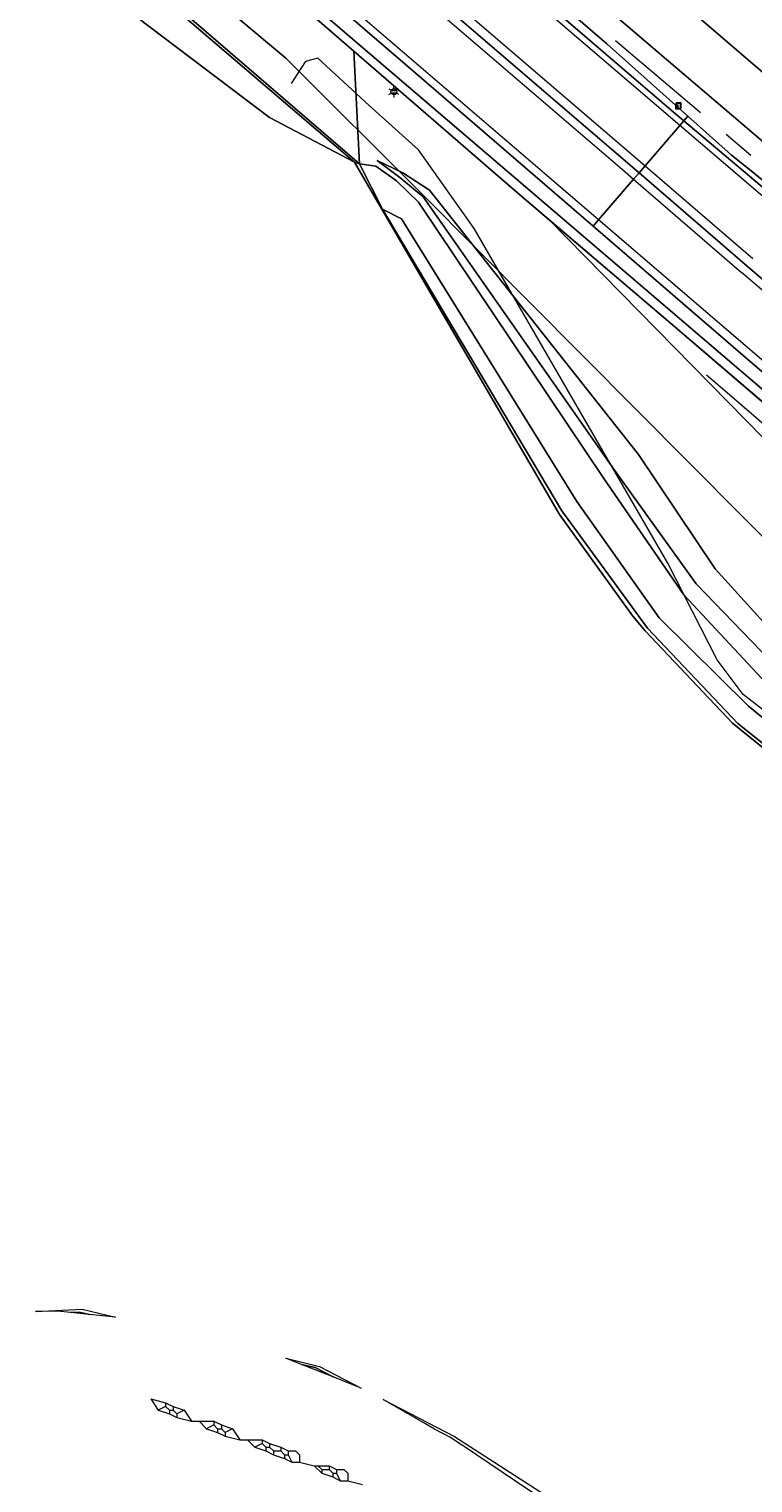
# Model space of a CAD drawing. Header units: metres. Extents: x 163628 to 167855, y 402678 to 405435.
# Tile 13 of 256: x 163843 to 163882, y 403126 to 403205. Entities that reach past the tile are written whole.
import ezdxf
from ezdxf.enums import TextEntityAlignment as Align
from ezdxf.lldxf.tags import DXFTag

# ---------------------------------------------------------------- set-up
doc = ezdxf.new("R2010")
doc.units = ezdxf.units.M
doc.linetypes.add('X-CA190022.004-UO-WHM_Riolering gemeente_NLCS_v0.2$0$RI-GWA', pattern=[18.45, 6, -1.8, 1.75, -1.8, 1.75, -1.8, 1.75, -1.8])
doc.layers.get('0').update_dxf_attribs({"lineweight": 25})
for name, color, linetype, lineweight in [('X-CA190022.004-UO-BGT_Ondergrond$0$GE_117_WGIGeleideconstructie_Grens_GEM', 253, 'X-CA190022.004-UO-BGT_Ondergrond$0$Vangrail', 9), ('X-CA190022.004-UO-BGT_Ondergrond$0$GE_214_Wegmarkering_Lijn_GEM', 253, 'Continuous', 9), ('X-CA190022.004-UO-BGT_Ondergrond$0$GE_244_Taludlijn_Lijn_GEM', 253, 'Continuous', 9), ('X-CA190022.004-UO-BGT_Ondergrond$0$GE_311_WGDRijbaanRegionaleweg_Vlak_GEM', 253, 'Continuous', 9), ('X-CA190022.004-UO-BGT_Ondergrond$0$GE_361_OWGBerm_Vlak_GEM', 253, 'Continuous', 9), ('X-CA190022.004-UO-BGT_Ondergrond$0$GE_367_OWGBerm_groenvoorziening_grasenk_GEM', 253, 'Continuous', 9), ('X-CA190022.004-UO-BGT_Ondergrond$0$GE_461_BTDGraslandoverig_Vlak_GEM', 253, 'Continuous', 9), ('X-CA190022.004-UO-BGT_Ondergrond$0$GE_502_WTDWaterloop_Vlak_GEM', 253, 'Continuous', 9), ('X-CA190022.004-UO-BGT_Ondergrond$0$GE_661_SHDMuurGroterDan30cm_Vlak_GEM', 253, 'Continuous', 9), ('X-CA190022.004-UO-BGT_Ondergrond$0$GE_861_PALLichtmast_Punt_GEM', 253, 'Continuous', 9), ('X-CA190022.004-UO-BGT_Ondergrond$0$GE_886_PutKolk_Punt_GEM', 253, 'Continuous', 9), ('X-CA190022.004-UO-KAD_Percelen$0$B-WE-KG-GRENS_PERCEEL-GV', 150, 'Continuous', 9), ('X-CA190022.004-UO-WHM_Riolering gemeente_NLCS_v0.2$0$B-WE-RI-GWA_TRANSPORTLEIDING-G', 214, 'X-CA190022.004-UO-WHM_Riolering gemeente_NLCS_v0.2$0$RI-GWA', 15)]:
    doc.layers.add(name, color=color, linetype=linetype, lineweight=lineweight)
for name, color, linetype, lineweight, transparency in [('X-CA190022.004-UO-KLIC$0$B-OI-KL-DATA_RWSWATERBRABANT_0000584719_VECT_19O042615-G', 42, 'X-CA190022.004-UO-KLIC$0$1-200 DATA-RWS', 0, 0.25), ('X-CA190022.004-UO-KLIC$0$B-OI-KL-DATA_RWSWEGDENBOSCH_0000584508_VECT_19O042615-G', 42, 'X-CA190022.004-UO-KLIC$0$KL-DATA-N', 0, 0.25), ('X-CA190022.004-UO-KLIC$0$B-WE-KL-ET_LS-G', 42, 'X-CA190022.004-UO-KLIC$0$1-200 LAAGSPANNING', 0, 0.25)]:
    doc.layers.add(name, color=color, linetype=linetype, lineweight=lineweight, transparency=transparency)
doc.styles.add('X-CA190022.004-UO-BGT_Ondergrond$0$NLCS-ISO', font='NLCS-ISO.ttf')
doc.styles.add('X-CA190022.004-UO-KLIC$0$NLCS-ISO', font='NLCS-ISO.ttf')
doc.styles.add('X-CA190022.004-UO-KLIC$0$Standard', font='NLCS-ISO.ttf')
doc.linetypes.add('X-CA190022.004-UO-BGT_Ondergrond$0$Vangrail', pattern='A,10,-1.5,[3,dgnlstyle-Veghel.shx,S=0.007937,R=90,X=0,Y=0.5],-1,[3,dgnlstyle-Veghel.shx,S=0.007937,R=270,X=0,Y=-0.5],-1.5', length=14)
doc.linetypes.add('X-CA190022.004-UO-KLIC$0$1-200 DATA-RWS', pattern='A,1.5,-0.6,["RWS",X-CA190022.004-UO-KLIC$0$NLCS-ISO,S=0.24,R=0,X=-0.5,Y=-0.12],-0.3', length=2.4)
doc.linetypes.add('X-CA190022.004-UO-KLIC$0$1-200 LAAGSPANNING', pattern='A,1.5,-0.6,["LS",X-CA190022.004-UO-KLIC$0$NLCS-ISO,S=0.24,R=0,X=-0.45,Y=-0.12],-0.05', length=2.15)
tags = doc.linetypes.add('X-CA190022.004-UO-KLIC$0$KL-DATA-N', pattern='A,4,-1,[101,NLCS.SHX,S=0.5,R=0,X=0,Y=0],-1,4,-1,["D",X-CA190022.004-UO-KLIC$0$Standard,S=1,R=0,X=-0.25,Y=-0.5],-1.5', length=12.5).pattern_tags.tags
tags[18] = DXFTag(74, 10)

# ---------------------------------------------------------------- blocks, each defined once
blk = doc.blocks.new('X-CA190022.004-UO-BGT_Ondergrond$0$SRI-KOLK-SO')
at = {"color": 0, "linetype": 'ByBlock', "lineweight": 18}
blk.add_lwpolyline([(-1.125, -1.125), (1.125, -1.125), (1.125, 1.125), (-1.125, 1.125)], close=True, dxfattribs=at)
at = {"color": 0, "linetype": 'ByBlock', "lineweight": 18, "style": 'X-CA190022.004-UO-BGT_Ondergrond$0$NLCS-ISO'}
blk.add_text('k', height=1.5, dxfattribs=at).set_placement((0, 0), align=Align.MIDDLE_CENTER)
blk = doc.blocks.new('X-CA190022.004-UO-BGT_Ondergrond$0$IMGEOKolk')
at = {"xscale": 5, "yscale": 5, "zscale": 5}
blk.add_blockref('X-CA190022.004-UO-BGT_Ondergrond$0$SRI-KOLK-SO', (0, 0), dxfattribs=at)
blk = doc.blocks.new('X-CA190022.004-UO-BGT_Ondergrond$0$N-SIE-WEG_LICHTMAST-SO')
h = blk.add_hatch(color=256)
h.paths.add_polyline_path([(1.16, 0.5, 0.658505), (-1.16, 0.5)])
h.paths.add_polyline_path([(-1.16, -0.5, 0.658505), (1.16, -0.5)])
at = {"flags": 128}
for points in [[(-2.19, 1.27), (-1.1, 0.63)], [(-1.16, 0.5), (1.16, 0.5)], [(0, 1.27), (0, 2.53)], [(1.1, 0.63), (2.19, 1.27)], [(-2.19, -1.27), (-1.1, -0.63)], [(-1.16, -0.5), (1.16, -0.5)], [(0, -1.27), (0, -2.53)], [(2.19, -1.27), (1.1, -0.63)]]:
    blk.add_lwpolyline(points, dxfattribs=at)
at = {"ltscale": 0.5}
blk.add_circle((0, 0), 1.27, dxfattribs=at)
at = {"style": 'X-CA190022.004-UO-BGT_Ondergrond$0$NLCS-ISO'}
blk.add_attdef('TYPE', text='', height=1.8, dxfattribs=at).set_placement((0, 2.53), align=Align.BOTTOM_CENTER)
blk = doc.blocks.new('X-CA190022.004-UO-BGT_Ondergrond$0$IMGEOLichtmastpaal')
at = {"xscale": 5, "yscale": 5, "zscale": 5}
blk.add_blockref('X-CA190022.004-UO-BGT_Ondergrond$0$N-SIE-WEG_LICHTMAST-SO', (0, 6.4), dxfattribs=at)

msp = doc.modelspace()

# ---------------------------------------------------------------- linework, layer by layer
at = {"layer": 'X-CA190022.004-UO-BGT_Ondergrond$0$GE_117_WGIGeleideconstructie_Grens_GEM'}
for p, q in [((163868.994, 403196.036), (163846.23, 403215.725)), ((163877.352, 403188.924), (163868.994, 403196.036)), ((163902.475, 403167.394), (163877.352, 403188.924))]:
    msp.add_line(p, q, dxfattribs=at)
at = {"layer": 'X-CA190022.004-UO-BGT_Ondergrond$0$GE_214_Wegmarkering_Lijn_GEM'}
for p, q in [((163849.679, 403219.958), (163876.108, 403197.278)), ((163849.171, 403219.152), (163874.887, 403197.075)), ((163870.694, 403196.858), (163847.565, 403216.723)), ((163877.978, 403199.454), (163865.87, 403209.814)), ((163883.422, 403194.796), (163877.978, 403199.454)), ((163873.605, 403194.365), (163870.694, 403196.858)), ((163874.887, 403197.075), (163875.489, 403196.557)), ((163876.108, 403197.278), (163881.914, 403192.296)), ((163875.489, 403196.557), (163881.305, 403191.545)), ((163894.314, 403176.627), (163873.605, 403194.365)), ((163881.302, 403191.551), (163896.353, 403178.633))]:
    msp.add_line(p, q, dxfattribs=at)
at = {"layer": 'X-CA190022.004-UO-BGT_Ondergrond$0$GE_244_Taludlijn_Lijn_GEM'}
for p, q in [((163857.809, 403202.88), (163857.054, 403201.717)), ((163857.963, 403202.926), (163857.809, 403202.88)), ((163858.485, 403203.083), (163857.963, 403202.926)), ((163861.249, 403200.524), (163858.485, 403203.083)), ((163863.913, 403198.138), (163861.249, 403200.524)), ((163866.905, 403193.909), (163863.913, 403198.138)), ((163877.334, 403175.897), (163866.905, 403193.909)), ((163879.992, 403170.693), (163877.334, 403175.897)), ((163881.398, 403168.817), (163879.992, 403170.693)), ((163889.299, 403162.673), (163881.398, 403168.817))]:
    msp.add_line(p, q, dxfattribs=at)
at = {"layer": 'X-CA190022.004-UO-BGT_Ondergrond$0$GE_311_WGDRijbaanRegionaleweg_Vlak_GEM', "flags": 128}
for points in [[(163799.858, 403267.183), (163819.742, 403250.233), (163842.392, 403230.766), (163852.093, 403222.159), (163865.445, 403210.642), (163877.771, 403200.055), (163878.19, 403199.701), (163877.978, 403199.454), (163876.108, 403197.278), (163875.782, 403196.899), (163875.181, 403197.417), (163849.464, 403219.493), (163826.588, 403239.105), (163805.12, 403257.514), (163800.259, 403261.661), (163797.31, 403264.182), (163797.618, 403264.546), (163799.667, 403266.958), (163799.858, 403267.183)], [(163797.31, 403264.182), (163800.259, 403261.661), (163805.12, 403257.514), (163826.588, 403239.105), (163849.464, 403219.493), (163875.181, 403197.417), (163875.782, 403196.899), (163875.489, 403196.557), (163873.605, 403194.365), (163873.321, 403194.035), (163864.348, 403201.77), (163845.825, 403217.695), (163803.702, 403253.9), (163794.917, 403261.368), (163795.146, 403261.638), (163797.017, 403263.84), (163797.31, 403264.182)], [(163884.645, 403193.655), (163897.384, 403182.747), (163900.495, 403180.081), (163898.606, 403177.946), (163898.284, 403177.583), (163896.644, 403178.976), (163881.599, 403191.886), (163875.782, 403196.899), (163876.108, 403197.278), (163877.978, 403199.454), (163878.19, 403199.701), (163883.669, 403195.085), (163883.422, 403194.796), (163884.645, 403193.655)], [(163875.782, 403196.899), (163881.599, 403191.886), (163896.644, 403178.976), (163898.284, 403177.583), (163897.991, 403177.241), (163896.143, 403175.075), (163895.843, 403174.724), (163881.892, 403186.646), (163873.321, 403194.035), (163873.605, 403194.365), (163875.489, 403196.557), (163875.782, 403196.899)]]:
    msp.add_lwpolyline(points, dxfattribs=at)
at = {"layer": 'X-CA190022.004-UO-BGT_Ondergrond$0$GE_361_OWGBerm_Vlak_GEM', "flags": 128}
for points in [[(163819.918, 403250.422), (163830.234, 403241.564), (163842.922, 403230.656), (163856.761, 403218.761), (163874.044, 403203.842), (163878.411, 403199.958), (163878.19, 403199.701), (163877.771, 403200.055), (163865.445, 403210.642), (163852.093, 403222.159), (163842.392, 403230.766), (163819.742, 403250.233)], [(163878.411, 403199.958), (163880.75, 403197.878), (163882.019, 403196.854), (163882.918, 403196.105), (163883.504, 403195.636), (163884.811, 403194.694), (163885.741, 403194.213), (163886.531, 403193.903), (163887.155, 403193.701), (163888.073, 403193.383), (163888.987, 403193.199), (163889.673, 403193.112), (163889.598, 403192.741), (163888.54, 403192.897), (163887.943, 403193.011), (163886.885, 403193.334), (163886.218, 403193.58), (163885.553, 403193.889), (163884.569, 403194.462), (163883.669, 403195.085), (163878.19, 403199.701), (163878.411, 403199.958)]]:
    msp.add_lwpolyline(points, dxfattribs=at)
at = {"layer": 'X-CA190022.004-UO-BGT_Ondergrond$0$GE_367_OWGBerm_groenvoorziening_grasenk_GEM', "flags": 128}
for points in [[(163797.488, 403278.815), (163824.681, 403255.496), (163832.625, 403248.684), (163854.849, 403229.652), (163891.151, 403198.708), (163897.091, 403193.852), (163896.529, 403193.666), (163894.829, 403193.222), (163893.808, 403192.976), (163893.421, 403192.913), (163888.926, 403196.764), (163804.271, 403269.285), (163797.488, 403278.815)], [(163804.271, 403269.285), (163888.926, 403196.764), (163893.421, 403192.913), (163892.614, 403192.781), (163891.675, 403192.698), (163890.629, 403192.645), (163889.598, 403192.741), (163889.673, 403193.112), (163888.987, 403193.199), (163888.073, 403193.383), (163887.155, 403193.701), (163886.531, 403193.903), (163885.741, 403194.213), (163884.811, 403194.694), (163883.504, 403195.636), (163882.918, 403196.105), (163882.019, 403196.854), (163880.75, 403197.878), (163878.411, 403199.958), (163874.044, 403203.842), (163856.761, 403218.761), (163842.922, 403230.656), (163830.234, 403241.564), (163819.918, 403250.422)], [(163803.702, 403253.9), (163845.825, 403217.695), (163864.348, 403201.77), (163873.321, 403194.035), (163881.892, 403186.646), (163895.843, 403174.724), (163905.759, 403166.231), (163919.527, 403154.687), (163927.68, 403148.011), (163933.352, 403143.473), (163940.676, 403137.809), (163949.351, 403131.211), (163948.49, 403130.221), (163934.527, 403140.883), (163930.602, 403143.645), (163923.544, 403149.674), (163902.475, 403167.394), (163877.352, 403188.924), (163870.972, 403194.353), (163868.994, 403196.036), (163860.428, 403203.445), (163846.23, 403215.725), (163840.418, 403220.803)]]:
    msp.add_lwpolyline(points, dxfattribs=at)
at = {"layer": 'X-CA190022.004-UO-BGT_Ondergrond$0$GE_461_BTDGraslandoverig_Vlak_GEM', "flags": 128}
for points in [[(163860.428, 403203.445), (163860.741, 403197.39), (163845.52, 403210.508), (163829.066, 403224.61), (163814.738, 403236.818), (163798.466, 403250.652), (163786.83, 403260.583), (163776.264, 403270.298), (163775.446, 403271.398), (163760.682, 403283.976), (163744.212, 403298.021), (163728.434, 403311.456), (163717.004, 403321.107), (163719.456, 403323.919), (163730.713, 403314.282), (163747.029, 403300.468), (163769.557, 403281.251), (163796.999, 403257.968), (163822.441, 403236.145), (163840.418, 403220.803), (163846.23, 403215.725), (163860.428, 403203.445)], [(163882.634, 403169.425), (163878.194, 403174.179), (163873.892, 403180.446), (163863.919, 403195.322), (163862.728, 403196.472), (163861.616, 403197.257), (163860.741, 403197.39), (163860.428, 403203.445), (163868.994, 403196.036)], [(163860.741, 403197.39), (163861.616, 403197.257), (163862.728, 403196.472), (163863.919, 403195.322), (163873.892, 403180.446), (163878.194, 403174.179), (163882.634, 403169.425), (163894.779, 403159.74), (163910.285, 403147.543), (163927.096, 403133.946), (163925.952, 403132.681), (163909.238, 403146.132), (163893.728, 403158.372), (163881.684, 403168.192), (163876.867, 403172.956), (163872.427, 403179.206), (163862.994, 403194.419), (163861.982, 403194.941), (163860.741, 403197.39)], [(163884.051, 403170.994), (163879.885, 403175.584), (163875.758, 403181.738), (163864.507, 403195.965), (163863.073, 403196.907), (163861.685, 403197.561), (163862.9, 403196.658), (163864.171, 403195.612), (163874.458, 403180.902), (163878.853, 403174.771), (163883.337, 403170.124)], [(163928.614, 403135.623), (163927.727, 403134.642), (163910.774, 403148.082), (163895.307, 403160.513), (163883.337, 403170.124), (163878.853, 403174.771), (163874.458, 403180.902), (163864.171, 403195.612), (163862.9, 403196.658), (163861.685, 403197.561), (163863.073, 403196.907), (163864.507, 403195.965), (163875.758, 403181.738), (163879.885, 403175.584), (163884.051, 403170.994), (163895.961, 403161.462), (163911.636, 403149.232), (163928.614, 403135.623)], [(163868.994, 403196.036), (163870.972, 403194.353), (163928.614, 403135.623)], [(163925.181, 403131.829), (163908.537, 403145.063), (163892.953, 403157.826), (163881.106, 403167.257), (163876.245, 403172.397), (163871.622, 403178.704), (163861.982, 403194.941), (163862.994, 403194.419), (163872.427, 403179.206), (163876.867, 403172.956), (163881.684, 403168.192), (163893.728, 403158.372), (163909.238, 403146.132), (163925.952, 403132.681), (163925.181, 403131.829)], [(163957.69, 403111.711), (163944.546, 403122.688), (163928.614, 403135.623), (163870.972, 403194.353), (163877.352, 403188.924)], [(163877.352, 403188.924), (163902.475, 403167.394), (163923.544, 403149.674), (163930.602, 403143.645), (163934.527, 403140.883), (163948.49, 403130.221)], [(163846.21, 403135.447), (163845.173, 403135.557), (163845.644, 403135.58), (163846.21, 403135.447)], [(163859.316, 403132.085), (163857.613, 403132.758), (163858.343, 403132.586), (163859.316, 403132.085)]]:
    msp.add_lwpolyline(points, dxfattribs=at)
at = {"layer": 'X-CA190022.004-UO-BGT_Ondergrond$0$GE_502_WTDWaterloop_Vlak_GEM', "flags": 128}
for points in [[(163831.641, 403218.219), (163710.674, 403313.843), (163716.756, 403320.793), (163728.175, 403311.15), (163743.952, 403297.716), (163760.423, 403283.672), (163775.377, 403271.022), (163776.126, 403270.027), (163785.599, 403261.449), (163797.912, 403250.935), (163828.506, 403224.792), (163860.471, 403197.472), (163855.887, 403199.887), (163831.641, 403218.219)], [(163814.92, 403199.007), (163831.641, 403218.219), (163855.887, 403199.887), (163860.471, 403197.472), (163871.5, 403178.508), (163875.45, 403173.045), (163876.107, 403172.244), (163880.82, 403167.27), (163924.961, 403131.586), (163912.681, 403118.013)]]:
    msp.add_lwpolyline(points, dxfattribs=at)
at = {"layer": 'X-CA190022.004-UO-BGT_Ondergrond$0$GE_661_SHDMuurGroterDan30cm_Vlak_GEM', "flags": 128}
for points in [[(163860.471, 403197.472), (163828.506, 403224.792), (163797.912, 403250.935), (163785.599, 403261.449), (163776.126, 403270.027), (163775.377, 403271.022), (163760.423, 403283.672), (163743.952, 403297.716), (163728.175, 403311.15), (163716.756, 403320.793), (163717.004, 403321.107), (163728.434, 403311.456), (163744.212, 403298.021), (163760.682, 403283.976), (163775.446, 403271.398), (163776.264, 403270.298), (163786.83, 403260.583), (163798.466, 403250.652), (163814.738, 403236.818), (163829.066, 403224.61), (163845.52, 403210.508), (163860.741, 403197.39), (163860.471, 403197.472)], [(163924.961, 403131.586), (163880.82, 403167.27), (163876.107, 403172.244), (163875.45, 403173.045), (163871.5, 403178.508), (163860.471, 403197.472), (163860.741, 403197.39), (163861.982, 403194.941), (163871.622, 403178.704), (163876.245, 403172.397), (163881.106, 403167.257), (163892.953, 403157.826), (163908.537, 403145.063), (163925.181, 403131.829), (163924.961, 403131.586)], [(163847.603, 403135.299), (163846.21, 403135.447), (163845.644, 403135.58), (163845.173, 403135.557), (163844.472, 403135.631), (163843.297, 403135.617), (163845.799, 403135.733), (163847.603, 403135.299)], [(163857.519, 403132.795), (163856.772, 403133.091), (163858.581, 403132.655), (163860.833, 403131.485), (163860.194, 403131.738), (163859.316, 403132.085), (163858.343, 403132.586), (163857.613, 403132.758), (163857.519, 403132.795)], [(163862.003, 403130.878), (163865.844, 403128.883), (163870.44, 403125.911), (163887.757, 403113.363), (163900.25, 403104.274), (163900.099, 403104.107), (163887.715, 403113.074), (163885.071, 403114.991), (163881.234, 403117.774), (163870.404, 403125.627), (163869.797, 403126.035), (163866.369, 403128.338), (163866.295, 403128.392), (163866.249, 403128.419), (163865.643, 403128.826), (163864.766, 403129.277), (163864.287, 403129.555), (163862.003, 403130.878)]]:
    msp.add_lwpolyline(points, dxfattribs=at)
at = {"layer": 'X-CA190022.004-UO-KAD_Percelen$0$B-WE-KG-GRENS_PERCEEL-GV', "flags": 128}
for points in [[(163887.341, 403194.464), (163886.842, 403194.843), (163865.946, 403212.67), (163789.989, 403277.544), (163782.916, 403283.573), (163759.303, 403303.699), (163717.721, 403339.188), (163713.588, 403342.716), (163707.949, 403348.114), (163693.707, 403362.415), (163685.691, 403370.151), (163664.466, 403389.236), (163662.701, 403388.524), (163663.007, 403386.808), (163659.057, 403390.019), (163644.453, 403401.889)], [(163986.805, 403056.602), (163988.881, 403059.062), (164005.008, 403078.166), (163983.216, 403090.521), (163948.726, 403120.039), (163918.572, 403145.78), (163896.276, 403164.94), (163884.246, 403175.487), (163864.145, 403195.719), (163856.763, 403203.077), (163846.648, 403211.559), (163832.005, 403224.052), (163804.154, 403247.719), (163777.26, 403270.884), (163751.827, 403292.379), (163718.294, 403320.865), (163693, 403339.322), (163678.617, 403351.124), (163657.149, 403369.562), (163628.476, 403394.003)], [(163789.989, 403277.544), (163865.946, 403212.67), (163886.842, 403194.843), (163887.341, 403194.464), (163888.885, 403193.292), (163909.91, 403177.332), (163909.75, 403177.539), (163909.195, 403178.373), (163908.697, 403179.243), (163908.26, 403180.144), (163907.885, 403181.074), (163907.573, 403182.026), (163907.327, 403182.997), (163907.149, 403183.976), (163904.209, 403186.487), (163896.032, 403193.495), (163890.534, 403198.207), (163890.846, 403198.572), (163810.126, 403267.475)], [(163804.154, 403247.719), (163832.005, 403224.052), (163846.648, 403211.559), (163856.763, 403203.077), (163864.145, 403195.719), (163884.246, 403175.487), (163896.276, 403164.94), (163918.572, 403145.78), (163948.726, 403120.039), (163983.216, 403090.521), (164005.008, 403078.166), (164007.974, 403081.606), (163961.91, 403121.39), (163953.603, 403126.462), (163938.264, 403137.97), (163916.342, 403155.991), (163884.498, 403183.483), (163808.515, 403248.408)], [(163808.515, 403248.408), (163884.498, 403183.483), (163916.342, 403155.991), (163938.264, 403137.97), (163953.603, 403126.462)]]:
    msp.add_lwpolyline(points, dxfattribs=at)
at = {"layer": 'X-CA190022.004-UO-KLIC$0$B-OI-KL-DATA_RWSWATERBRABANT_0000584719_VECT_19O042615-G', "flags": 128}
for points in [[(163849.5, 403130.9), (163850.3, 403130.7)], [(163849.5, 403130.9), (163849.9, 403130.3)], [(163850.3, 403130.5), (163849.9, 403130.3)], [(163849.9, 403130.3), (163850.5, 403130.1)], [(163850.3, 403130.7), (163850.7, 403130.5)], [(163850.3, 403130.7), (163850.3, 403130.5)], [(163850.3, 403130.5), (163850.5, 403130.3)], [(163850.5, 403130.3), (163850.7, 403130.3)], [(163850.5, 403130.3), (163850.5, 403130.1)], [(163850.5, 403130.1), (163850.9, 403129.9)], [(163850.7, 403130.5), (163851.3, 403130.3)], [(163850.7, 403130.5), (163850.7, 403130.3)], [(163850.7, 403130.3), (163850.9, 403130.1)], [(163851.3, 403130.3), (163850.9, 403130.1)], [(163850.9, 403130.1), (163850.9, 403129.9)], [(163851.3, 403130.3), (163851.7, 403129.7)], [(163850.9, 403129.9), (163851.7, 403129.7)], [(163851.7, 403129.7), (163852.9, 403129.7)], [(163852.1, 403129.7), (163852.5, 403129.3)], [(163852.9, 403129.5), (163852.5, 403129.3)], [(163852.5, 403129.3), (163853.1, 403129.1)], [(163852.9, 403129.7), (163853.3, 403129.5)], [(163852.9, 403129.7), (163852.9, 403129.5)], [(163852.9, 403129.5), (163853.1, 403129.3)], [(163853.1, 403129.3), (163853.3, 403129.3)], [(163853.1, 403129.3), (163853.1, 403129.1)], [(163853.3, 403129.5), (163853.9, 403129.3)], [(163853.3, 403129.5), (163853.3, 403129.3)], [(163853.3, 403129.3), (163853.5, 403129.1)], [(163853.9, 403129.3), (163853.5, 403129.1)], [(163853.9, 403129.3), (163854.3, 403128.7)], [(163853.1, 403129.1), (163853.5, 403128.9)], [(163853.5, 403129.1), (163853.5, 403128.9)], [(163853.5, 403128.9), (163854.3, 403128.7)], [(163854.3, 403128.7), (163855.5, 403128.7)], [(163854.7, 403128.7), (163855.1, 403128.3)], [(163855.5, 403128.5), (163855.1, 403128.3)], [(163855.5, 403128.7), (163855.9, 403128.5)], [(163855.5, 403128.7), (163855.5, 403128.5)], [(163855.5, 403128.5), (163855.7, 403128.3)], [(163855.9, 403128.5), (163856.5, 403128.3)], [(163855.9, 403128.5), (163855.9, 403128.3)], [(163855.1, 403128.3), (163855.7, 403128.1)], [(163855.7, 403128.3), (163855.9, 403128.3)], [(163855.7, 403128.3), (163855.7, 403128.1)], [(163855.7, 403128.1), (163856.1, 403127.9)], [(163855.9, 403128.3), (163856.1, 403128.1)], [(163856.1, 403128.1), (163856.5, 403128.1)], [(163856.1, 403128.1), (163856.1, 403127.9)], [(163856.1, 403127.9), (163856.7, 403127.7)], [(163856.5, 403128.3), (163856.9, 403128.1)], [(163856.5, 403128.3), (163856.5, 403128.1)], [(163856.5, 403128.1), (163856.7, 403127.9)], [(163856.7, 403127.9), (163856.9, 403127.9)], [(163856.7, 403127.9), (163856.7, 403127.7)], [(163856.7, 403127.7), (163857.1, 403127.5)], [(163856.9, 403128.1), (163857.3, 403128.1), (163857.5, 403127.9), (163857.5, 403127.5)], [(163856.9, 403128.1), (163856.9, 403127.9)], [(163856.9, 403127.9), (163857.1, 403127.5)], [(163857.1, 403127.5), (163857.5, 403127.5)], [(163857.5, 403127.5), (163858.3, 403127.3)], [(163858.3, 403127.3), (163859.1, 403127.3)], [(163858.3, 403127.3), (163858.7, 403126.9)], [(163858.5, 403127.3), (163858.7, 403127.1)], [(163858.7, 403127.1), (163859.1, 403127.1)], [(163858.7, 403127.1), (163858.7, 403126.9)], [(163859.1, 403127.3), (163859.5, 403127.1)], [(163859.1, 403127.3), (163859.1, 403127.1)], [(163859.1, 403127.1), (163859.3, 403126.9)], [(163859.5, 403127.1), (163859.9, 403127.1), (163860.1, 403126.9), (163860.1, 403126.5)], [(163859.5, 403127.1), (163859.5, 403126.9)], [(163858.7, 403126.9), (163859.3, 403126.7)], [(163859.3, 403126.9), (163859.5, 403126.9)], [(163859.3, 403126.9), (163859.3, 403126.7)], [(163859.3, 403126.7), (163859.7, 403126.5)], [(163859.5, 403126.9), (163859.7, 403126.5)], [(163859.7, 403126.5), (163860.1, 403126.5)], [(163860.1, 403126.5), (163860.9, 403126.3)]]:
    msp.add_lwpolyline(points, dxfattribs=at)
at = {"layer": 'X-CA190022.004-UO-KLIC$0$B-OI-KL-DATA_RWSWEGDENBOSCH_0000584508_VECT_19O042615-G', "flags": 128}
for points in [[(163849.5, 403130.9), (163850.3, 403130.7)], [(163849.5, 403130.9), (163849.9, 403130.3)], [(163850.3, 403130.5), (163849.9, 403130.3)], [(163849.9, 403130.3), (163850.5, 403130.1)], [(163850.3, 403130.7), (163850.7, 403130.5)], [(163850.3, 403130.7), (163850.3, 403130.5)], [(163850.3, 403130.5), (163850.5, 403130.3)], [(163850.5, 403130.3), (163850.7, 403130.3)], [(163850.5, 403130.3), (163850.5, 403130.1)], [(163850.5, 403130.1), (163850.9, 403129.9)], [(163850.7, 403130.5), (163851.3, 403130.3)], [(163850.7, 403130.5), (163850.7, 403130.3)], [(163850.7, 403130.3), (163850.9, 403130.1)], [(163851.3, 403130.3), (163850.9, 403130.1)], [(163850.9, 403130.1), (163850.9, 403129.9)], [(163851.3, 403130.3), (163851.7, 403129.7)], [(163850.9, 403129.9), (163851.7, 403129.7)], [(163851.7, 403129.7), (163852.9, 403129.7)], [(163852.1, 403129.7), (163852.5, 403129.3)], [(163852.9, 403129.5), (163852.5, 403129.3)], [(163852.5, 403129.3), (163853.1, 403129.1)], [(163852.9, 403129.7), (163853.3, 403129.5)], [(163852.9, 403129.7), (163852.9, 403129.5)], [(163852.9, 403129.5), (163853.1, 403129.3)], [(163853.1, 403129.3), (163853.3, 403129.3)], [(163853.1, 403129.3), (163853.1, 403129.1)], [(163853.3, 403129.5), (163853.9, 403129.3)], [(163853.3, 403129.5), (163853.3, 403129.3)], [(163853.3, 403129.3), (163853.5, 403129.1)], [(163853.9, 403129.3), (163853.5, 403129.1)], [(163853.9, 403129.3), (163854.3, 403128.7)], [(163853.1, 403129.1), (163853.5, 403128.9)], [(163853.5, 403129.1), (163853.5, 403128.9)], [(163853.5, 403128.9), (163854.3, 403128.7)], [(163854.3, 403128.7), (163855.5, 403128.7)], [(163854.7, 403128.7), (163855.1, 403128.3)], [(163855.5, 403128.5), (163855.1, 403128.3)], [(163855.5, 403128.7), (163855.9, 403128.5)], [(163855.5, 403128.7), (163855.5, 403128.5)], [(163855.5, 403128.5), (163855.7, 403128.3)], [(163855.9, 403128.5), (163856.5, 403128.3)], [(163855.9, 403128.5), (163855.9, 403128.3)], [(163855.1, 403128.3), (163855.7, 403128.1)], [(163855.7, 403128.3), (163855.9, 403128.3)], [(163855.7, 403128.3), (163855.7, 403128.1)], [(163855.7, 403128.1), (163856.1, 403127.9)], [(163855.9, 403128.3), (163856.1, 403128.1)], [(163856.1, 403128.1), (163856.5, 403128.1)], [(163856.1, 403128.1), (163856.1, 403127.9)], [(163856.1, 403127.9), (163856.7, 403127.7)], [(163856.5, 403128.3), (163856.9, 403128.1)], [(163856.5, 403128.3), (163856.5, 403128.1)], [(163856.5, 403128.1), (163856.7, 403127.9)], [(163856.7, 403127.9), (163856.9, 403127.9)], [(163856.7, 403127.9), (163856.7, 403127.7)], [(163856.7, 403127.7), (163857.1, 403127.5)], [(163856.9, 403128.1), (163857.3, 403128.1), (163857.5, 403127.9), (163857.5, 403127.5)], [(163856.9, 403128.1), (163856.9, 403127.9)], [(163856.9, 403127.9), (163857.1, 403127.5)], [(163857.1, 403127.5), (163857.5, 403127.5)], [(163857.5, 403127.5), (163858.3, 403127.3)], [(163858.3, 403127.3), (163859.1, 403127.3)], [(163858.3, 403127.3), (163858.7, 403126.9)], [(163858.5, 403127.3), (163858.7, 403127.1)], [(163858.7, 403127.1), (163859.1, 403127.1)], [(163858.7, 403127.1), (163858.7, 403126.9)], [(163859.1, 403127.3), (163859.5, 403127.1)], [(163859.1, 403127.3), (163859.1, 403127.1)], [(163859.1, 403127.1), (163859.3, 403126.9)], [(163859.5, 403127.1), (163859.9, 403127.1), (163860.1, 403126.9), (163860.1, 403126.5)], [(163859.5, 403127.1), (163859.5, 403126.9)], [(163858.7, 403126.9), (163859.3, 403126.7)], [(163859.3, 403126.9), (163859.5, 403126.9)], [(163859.3, 403126.9), (163859.3, 403126.7)], [(163859.3, 403126.7), (163859.7, 403126.5)], [(163859.5, 403126.9), (163859.7, 403126.5)], [(163859.7, 403126.5), (163860.1, 403126.5)], [(163860.1, 403126.5), (163860.9, 403126.3)]]:
    msp.add_lwpolyline(points, dxfattribs=at)
at = {"layer": 'X-CA190022.004-UO-KLIC$0$B-WE-KL-ET_LS-G'}
msp.add_lwpolyline([(163886.829, 403179.53), (163886.27, 403180.143), (163883.026, 403182.915), (163880.524, 403185.053), (163879.412, 403186.019)], dxfattribs=at)
at = {"layer": 'X-CA190022.004-UO-WHM_Riolering gemeente_NLCS_v0.2$0$B-WE-RI-GWA_TRANSPORTLEIDING-G'}
msp.add_line((163832.256, 403239.776), (163895.616, 403186.176), dxfattribs=at)

# ---------------------------------------------------------------- block references
at = {"layer": 'X-CA190022.004-UO-BGT_Ondergrond$0$GE_861_PALLichtmast_Punt_GEM', "xscale": 0.025, "yscale": 0.025, "zscale": 0.025}
msp.add_blockref('X-CA190022.004-UO-BGT_Ondergrond$0$IMGEOLichtmastpaal', (163862.587, 403201.111), dxfattribs=at)
at = {"layer": 'X-CA190022.004-UO-BGT_Ondergrond$0$GE_886_PutKolk_Punt_GEM', "xscale": 0.025, "yscale": 0.025, "zscale": 0.025}
for p in [(163877.889, 403200.484), (163877.915, 403200.525)]:
    msp.add_blockref('X-CA190022.004-UO-BGT_Ondergrond$0$IMGEOKolk', p, dxfattribs=at)

doc.saveas('drawing.dxf')
